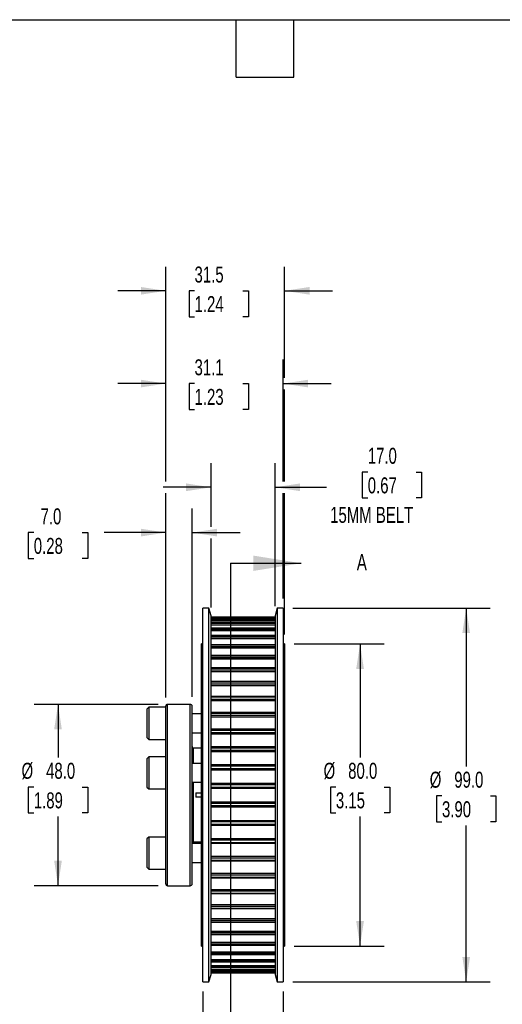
# Model space of a CAD drawing. Header units: millimetres. Extents: x 13 to 546, y 13 to 419.
# Tile 3 of 5: x 214 to 342, y 158 to 419. Entities that reach past the tile are written whole.
import ezdxf

# ---------------------------------------------------------------- set-up
doc = ezdxf.new("R2010")
doc.units = ezdxf.units.MM
doc.header["$LTSCALE"] = 2
doc.layers.add('DIMENSIONS', color=140, linetype='Continuous', lineweight=25)
doc.layers.add('TEXT', color=140, linetype='Continuous', lineweight=25)
doc.styles.add('SLDTEXTSTYLE0', font='TXT', dxfattribs={"width": 0.7})
doc.dimstyles.new('SLDDIMSTYLE3', dxfattribs={"dimtxt": 4.316016, "dimasz": 6.604, "dimexe": 0, "dimexo": 0.0625, "dimgap": 1.079004, "dimtad": 0, "dimtih": 1, "dimtoh": 1, "dimrnd": 1e-09, "dimzin": 4, "dimdsep": 46, "dimtxsty": 'SLDTEXTSTYLE0', "dimsah": 1, "dimcen": 0.09, "dimadec": 0, "dimazin": 1, "dimtfac": 1, "dimtmove": 0, "dimatfit": 0, "dimfxl": 0, "dimfrac": 2, "dimtolj": 1, "dimtzin": 12, "dimarcsym": 0})
doc.dimstyles.new('SLDDIMSTYLE4', dxfattribs={"dimtxt": 4.316016, "dimasz": 6.604, "dimexe": 0, "dimexo": 0.0625, "dimgap": 1.079004, "dimtad": 0, "dimtih": 1, "dimtoh": 1, "dimrnd": 1e-09, "dimzin": 12, "dimdsep": 46, "dimtxsty": 'SLDTEXTSTYLE0', "dimsah": 1, "dimcen": 0.09, "dimadec": 0, "dimazin": 3, "dimtfac": 1, "dimtmove": 0, "dimatfit": 0, "dimfxl": 0, "dimfrac": 2, "dimtolj": 1, "dimtzin": 12, "dimarcsym": 0})
doc.dimstyles.new('SLDDIMSTYLE5', dxfattribs={"dimtxt": 4.316016, "dimasz": 6.604, "dimexe": 0, "dimexo": 0.0625, "dimgap": 1.079004, "dimtad": 0, "dimtih": 1, "dimtoh": 1, "dimrnd": 1e-09, "dimzin": 4, "dimdsep": 46, "dimtxsty": 'SLDTEXTSTYLE0', "dimsah": 1, "dimcen": 0.09, "dimadec": 0, "dimazin": 1, "dimtfac": 1, "dimtofl": 0, "dimtmove": 0, "dimatfit": 3, "dimfxl": 0, "dimfrac": 2, "dimtolj": 1, "dimtzin": 12, "dimarcsym": 0})
doc.dimstyles.new('SLDDIMSTYLE6', dxfattribs={"dimtxt": 4.316016, "dimasz": 6.604, "dimexe": 0, "dimexo": 0.0625, "dimgap": 1.079004, "dimtad": 0, "dimtih": 1, "dimtoh": 1, "dimrnd": 1e-09, "dimzin": 12, "dimdsep": 46, "dimtxsty": 'SLDTEXTSTYLE0', "dimsah": 1, "dimcen": 0.09, "dimadec": 0, "dimazin": 3, "dimtfac": 1, "dimtofl": 0, "dimtmove": 0, "dimatfit": 3, "dimfxl": 0, "dimfrac": 2, "dimtolj": 1, "dimtzin": 12, "dimarcsym": 0})

# ---------------------------------------------------------------- blocks, each defined once
blk = doc.blocks.new('_D_4')
at = {"layer": 'DIMENSIONS'}
for p, q in [((265.09, 284.79), (265.09, 301.62)), ((282.09, 263.81), (282.09, 301.62)), ((306.63, 299.31), (305.18, 299.31)), ((305.18, 299.31), (305.18, 292.45)), ((319.45, 299.31), (320.9, 299.31)), ((320.9, 299.31), (320.9, 292.45)), ((265.09, 295.27), (252.39, 295.27)), ((282.09, 295.27), (295.7, 295.27)), ((305.18, 292.45), (306.63, 292.45)), ((320.9, 292.45), (319.45, 292.45)), ((265.09, 263.44), (265.09, 281.75))]:
    blk.add_line(p, q, dxfattribs=at)
for points in [[(265.09, 295.27), (258.49, 296.29), (258.49, 294.25)], [(282.09, 295.27), (288.69, 294.25), (288.69, 296.29)]]:
    blk.add_solid(points, dxfattribs=at)
at = {"layer": 'DIMENSIONS', "char_height": 4.233, "attachment_point": 1, "style": 'SLDTEXTSTYLE0'}
for s, insert in [('17.0', (306.63, 305.73)), ('0.67', (306.63, 297.9)), ('15MM BELT', (296.67, 290.08))]:
    blk.add_mtext(s, dxfattribs=dict(at, insert=insert))
blk = doc.blocks.new('_D_5')
at = {"layer": 'DIMENSIONS'}
for p, q in [((253.09, 239.81), (253.09, 289.62)), ((260.09, 239.81), (260.09, 289.62)), ((218.12, 283.27), (216.67, 283.27)), ((216.67, 283.27), (216.67, 276.41)), ((230.95, 283.27), (232.4, 283.27)), ((232.4, 283.27), (232.4, 276.41)), ((253.09, 283.27), (236.8, 283.27)), ((260.09, 283.27), (272.79, 283.27)), ((216.67, 276.41), (218.12, 276.41)), ((232.4, 276.41), (230.95, 276.41))]:
    blk.add_line(p, q, dxfattribs=at)
for points in [[(253.09, 283.27), (246.49, 284.29), (246.49, 282.25)], [(260.09, 283.27), (266.69, 282.25), (266.69, 284.29)]]:
    blk.add_solid(points, dxfattribs=at)
at = {"layer": 'DIMENSIONS', "char_height": 4.233, "attachment_point": 1, "style": 'SLDTEXTSTYLE0'}
for s, insert in [('7.0', (219.92, 289.69)), ('0.28', (218.12, 281.87))]:
    blk.add_mtext(s, dxfattribs=dict(at, insert=insert))
blk = doc.blocks.new('_D_6')
at = {"layer": 'DIMENSIONS'}
for p, q in [((253.09, 296.79), (253.09, 329.09)), ((284.23, 296.79), (284.23, 329.09)), ((253.09, 322.74), (240.39, 322.74)), ((260.72, 322.74), (259.27, 322.74)), ((259.27, 322.74), (259.27, 315.88)), ((273.54, 322.74), (274.99, 322.74)), ((274.99, 322.74), (274.99, 315.88)), ((284.23, 322.74), (296.93, 322.74)), ((259.27, 315.88), (260.72, 315.88)), ((274.99, 315.88), (273.54, 315.88)), ((253.09, 239.81), (253.09, 293.75)), ((284.23, 265.81), (284.23, 293.75))]:
    blk.add_line(p, q, dxfattribs=at)
for points in [[(253.09, 322.74), (246.49, 323.75), (246.49, 321.72)], [(284.23, 322.74), (290.83, 321.72), (290.83, 323.75)]]:
    blk.add_solid(points, dxfattribs=at)
at = {"layer": 'DIMENSIONS', "char_height": 4.233, "attachment_point": 1, "style": 'SLDTEXTSTYLE0'}
for s, insert in [('31.1', (260.72, 329.16)), ('1.23', (260.72, 321.33))]:
    blk.add_mtext(s, dxfattribs=dict(at, insert=insert))
blk = doc.blocks.new('_D_7')
at = {"layer": 'DIMENSIONS'}
for p, q in [((253.09, 296.79), (253.09, 353.65)), ((284.59, 324.26), (284.59, 353.65)), ((253.09, 347.3), (240.39, 347.3)), ((260.72, 347.3), (259.27, 347.3)), ((259.27, 347.3), (259.27, 340.44)), ((273.54, 347.3), (274.99, 347.3)), ((274.99, 347.3), (274.99, 340.44)), ((284.59, 347.3), (297.29, 347.3)), ((259.27, 340.44), (260.72, 340.44)), ((274.99, 340.44), (273.54, 340.44)), ((284.59, 296.79), (284.59, 321.21)), ((253.09, 239.56), (253.09, 293.75)), ((284.59, 256.31), (284.59, 293.75))]:
    blk.add_line(p, q, dxfattribs=at)
for points in [[(253.09, 347.3), (246.49, 348.32), (246.49, 346.29)], [(284.59, 347.3), (291.19, 346.29), (291.19, 348.32)]]:
    blk.add_solid(points, dxfattribs=at)
at = {"layer": 'DIMENSIONS', "char_height": 4.233, "attachment_point": 1, "style": 'SLDTEXTSTYLE0'}
for s, insert in [('31.5', (260.72, 353.73)), ('1.24', (260.72, 345.9))]:
    blk.add_mtext(s, dxfattribs=dict(at, insert=insert))
blk = doc.blocks.new('_D_8')
at = {"layer": 'DIMENSIONS'}
for p, q in [((287.13, 253.77), (310.94, 253.77)), ((304.59, 253.77), (304.59, 223.71)), ((298.18, 215.89), (296.73, 215.89)), ((296.73, 215.89), (296.73, 209.03)), ((311, 215.89), (312.45, 215.89)), ((312.45, 215.89), (312.45, 209.03)), ((296.73, 209.03), (298.18, 209.03)), ((312.45, 209.03), (311, 209.03)), ((304.59, 173.77), (304.59, 208.06)), ((287.13, 173.77), (310.94, 173.77))]:
    blk.add_line(p, q, dxfattribs=at)
for points in [[(304.59, 253.77), (303.57, 247.17), (305.61, 247.17)], [(304.59, 173.77), (305.61, 180.37), (303.57, 180.37)]]:
    blk.add_solid(points, dxfattribs=at)
at = {"layer": 'DIMENSIONS', "char_height": 4.233, "attachment_point": 1, "style": 'SLDTEXTSTYLE0'}
for s, insert in [('%%c', (294.92, 222.31)), ('80.0', (301.44, 222.31)), ('3.15', (298.18, 214.48))]:
    blk.add_mtext(s, dxfattribs=dict(at, insert=insert))
blk = doc.blocks.new('_D_9')
at = {"layer": 'DIMENSIONS'}
for p, q in [((286.77, 263.27), (339.07, 263.27)), ((332.72, 263.27), (332.72, 221.35)), ((326.3, 213.52), (324.85, 213.52)), ((324.85, 213.52), (324.85, 206.66)), ((339.13, 213.52), (340.58, 213.52)), ((340.58, 213.52), (340.58, 206.66)), ((324.85, 206.66), (326.3, 206.66)), ((340.58, 206.66), (339.13, 206.66)), ((332.72, 164.27), (332.72, 205.7)), ((286.77, 164.27), (339.07, 164.27))]:
    blk.add_line(p, q, dxfattribs=at)
for points in [[(332.72, 263.27), (331.7, 256.67), (333.73, 256.67)], [(332.72, 164.27), (333.73, 170.87), (331.7, 170.87)]]:
    blk.add_solid(points, dxfattribs=at)
at = {"layer": 'DIMENSIONS', "char_height": 4.233, "attachment_point": 1, "style": 'SLDTEXTSTYLE0'}
for s, insert in [('%%c', (323.05, 219.95)), ('99.0', (329.56, 219.95)), ('3.90', (326.3, 212.12))]:
    blk.add_mtext(s, dxfattribs=dict(at, insert=insert))
blk = doc.blocks.new('_D_10')
at = {"layer": 'DIMENSIONS'}
for p, q in [((251.05, 237.77), (218.19, 237.77)), ((224.54, 237.77), (224.54, 223.71)), ((218.12, 215.89), (216.67, 215.89)), ((216.67, 215.89), (216.67, 209.03)), ((230.95, 215.89), (232.4, 215.89)), ((232.4, 215.89), (232.4, 209.03)), ((216.67, 209.03), (218.12, 209.03)), ((232.4, 209.03), (230.95, 209.03)), ((224.54, 189.77), (224.54, 208.06)), ((251.05, 189.77), (218.19, 189.77))]:
    blk.add_line(p, q, dxfattribs=at)
for points in [[(224.54, 237.77), (223.52, 231.17), (225.55, 231.17)], [(224.54, 189.77), (225.55, 196.37), (223.52, 196.37)]]:
    blk.add_solid(points, dxfattribs=at)
at = {"layer": 'DIMENSIONS', "char_height": 4.233, "attachment_point": 1, "style": 'SLDTEXTSTYLE0'}
for s, insert in [('%%c', (214.87, 222.31)), ('48.0', (221.38, 222.31)), ('1.89', (218.12, 214.48))]:
    blk.add_mtext(s, dxfattribs=dict(at, insert=insert))
blk = doc.blocks.new('_D_11')
at = {"layer": 'DIMENSIONS'}
for p, q in [((262.95, 161.73), (262.95, 125.92)), ((284.23, 161.73), (284.23, 125.92)), ((230.09, 132.27), (228.64, 132.27)), ((228.64, 132.27), (228.64, 125.41)), ((242.92, 132.27), (244.37, 132.27)), ((244.37, 132.27), (244.37, 125.41)), ((262.95, 132.27), (248.76, 132.27)), ((284.23, 132.27), (262.95, 132.27)), ((228.64, 125.41), (230.09, 125.41)), ((244.37, 125.41), (242.92, 125.41))]:
    blk.add_line(p, q, dxfattribs=at)
for points in [[(262.95, 132.27), (269.56, 131.25), (269.56, 133.29)], [(284.23, 132.27), (277.62, 133.29), (277.62, 131.25)]]:
    blk.add_solid(points, dxfattribs=at)
at = {"layer": 'DIMENSIONS', "char_height": 4.233, "attachment_point": 1, "style": 'SLDTEXTSTYLE0'}
for s, insert in [('21.3', (230.09, 138.69)), ('0.84', (230.09, 130.87))]:
    blk.add_mtext(s, dxfattribs=dict(at, insert=insert))

msp = doc.modelspace()

# ---------------------------------------------------------------- linework, layer by layer
for p, q in [((264.554, 263.27), (262.954, 263.27)), ((262.954, 213.77), (262.954, 263.27)), ((265.09, 261.27), (264.554, 263.27)), ((264.554, 213.77), (264.554, 263.27)), ((265.09, 213.77), (265.09, 261.27)), ((282.09, 260.897), (265.09, 260.897)), ((265.09, 260.897), (282.09, 260.897)), ((265.09, 260.861), (282.09, 260.861)), ((282.626, 263.27), (282.09, 261.27)), ((282.09, 261.27), (282.09, 166.27)), ((284.226, 263.27), (282.626, 263.27)), ((282.626, 263.27), (282.626, 164.27)), ((284.226, 263.27), (284.226, 164.27)), ((265.09, 260.551), (282.09, 260.551)), ((282.09, 260.42), (265.09, 260.42)), ((265.09, 260.416), (282.09, 260.416)), ((265.09, 260.31), (282.09, 260.31)), ((265.09, 259.972), (282.09, 259.972)), ((282.09, 259.434), (265.09, 259.434)), ((265.09, 259.425), (282.09, 259.425)), ((265.09, 259.248), (282.09, 259.248)), ((265.09, 258.886), (282.09, 258.886)), ((282.09, 257.952), (265.09, 257.952)), ((265.09, 257.933), (282.09, 257.933)), ((265.09, 257.688), (282.09, 257.688)), ((265.09, 257.306), (282.09, 257.306)), ((282.09, 255.989), (265.09, 255.989)), ((265.09, 255.957), (282.09, 255.957)), ((265.09, 255.647), (282.09, 255.647)), ((262.954, 253.77), (262.59, 253.77)), ((262.59, 213.77), (262.59, 253.77)), ((265.09, 255.25), (282.09, 255.25)), ((282.09, 253.566), (265.09, 253.566)), ((265.09, 253.519), (282.09, 253.519)), ((265.09, 253.148), (282.09, 253.148)), ((284.59, 253.77), (284.226, 253.77)), ((284.59, 253.77), (284.59, 173.77)), ((265.09, 252.738), (282.09, 252.738)), ((282.09, 250.711), (265.09, 250.711)), ((265.09, 250.646), (282.09, 250.646)), ((265.09, 250.216), (282.09, 250.216)), ((265.09, 249.8), (282.09, 249.8)), ((282.09, 247.454), (265.09, 247.454)), ((265.09, 247.368), (282.09, 247.368)), ((265.09, 246.886), (282.09, 246.886)), ((265.09, 246.467), (282.09, 246.467)), ((282.09, 243.832), (265.09, 243.832)), ((265.09, 243.722), (282.09, 243.722)), ((265.09, 243.192), (282.09, 243.192)), ((265.09, 242.776), (282.09, 242.776)), ((259.59, 237.77), (253.59, 237.77)), ((253.59, 213.77), (253.59, 237.77)), ((259.59, 213.77), (259.59, 237.77)), ((282.09, 239.883), (265.09, 239.883)), ((265.09, 239.749), (282.09, 239.749)), ((265.09, 239.177), (282.09, 239.177)), ((265.09, 238.766), (282.09, 238.766)), ((248.59, 237.02), (248.09, 236.52)), ((248.09, 236.52), (248.09, 229.02)), ((253.09, 237.02), (248.59, 237.02)), ((248.59, 237.02), (248.59, 228.52)), ((253.09, 213.77), (253.09, 237.27)), ((260.09, 213.77), (260.09, 237.27)), ((262.59, 235.27), (260.09, 235.27)), ((282.09, 235.652), (265.09, 235.652)), ((265.09, 235.49), (282.09, 235.49)), ((265.09, 234.883), (282.09, 234.883)), ((265.09, 234.484), (282.09, 234.484)), ((260.09, 230.27), (262.59, 230.27)), ((282.09, 231.184), (265.09, 231.184)), ((265.09, 230.994), (282.09, 230.994)), ((265.09, 230.357), (282.09, 230.357)), ((265.09, 229.974), (282.09, 229.974)), ((248.09, 229.02), (248.59, 228.52)), ((248.59, 228.52), (253.09, 228.52)), ((261.09, 226.183), (260.49, 226.183)), ((260.49, 222.141), (260.49, 226.183)), ((261.09, 226.183), (261.09, 226.168)), ((262.59, 226.168), (261.09, 226.168)), ((282.09, 226.529), (265.09, 226.529)), ((265.09, 226.309), (282.09, 226.309)), ((265.09, 225.65), (282.09, 225.65)), ((265.09, 225.286), (282.09, 225.286)), ((248.59, 223.891), (248.09, 223.391)), ((248.09, 223.391), (248.09, 215.891)), ((253.09, 223.891), (248.59, 223.891)), ((248.59, 223.891), (248.59, 215.391)), ((262.59, 222.141), (260.09, 222.141)), ((282.09, 221.737), (265.09, 221.737)), ((265.09, 221.486), (282.09, 221.486)), ((265.09, 220.813), (282.09, 220.813)), ((265.09, 220.473), (282.09, 220.473)), ((260.09, 217.141), (262.59, 217.141)), ((260.49, 213.77), (260.49, 217.141)), ((282.09, 216.862), (265.09, 216.862)), ((265.09, 216.579), (282.09, 216.579)), ((248.09, 215.891), (248.59, 215.391)), ((248.59, 215.391), (253.09, 215.391)), ((261.09, 214.37), (262.59, 214.37)), ((261.09, 214.37), (261.09, 213.17)), ((265.09, 215.898), (282.09, 215.898)), ((265.09, 215.586), (282.09, 215.586)), ((253.09, 190.27), (253.09, 213.77)), ((253.59, 189.77), (253.59, 213.77)), ((259.59, 189.77), (259.59, 213.77)), ((260.09, 190.27), (260.09, 213.77)), ((260.49, 201.358), (260.49, 213.77)), ((262.59, 213.17), (261.09, 213.17)), ((262.59, 173.77), (262.59, 213.77)), ((262.954, 164.27), (262.954, 213.77)), ((264.554, 164.27), (264.554, 213.77)), ((265.09, 166.27), (265.09, 213.77)), ((265.09, 211.954), (282.09, 211.954)), ((265.09, 211.642), (282.09, 211.642)), ((265.09, 210.961), (282.09, 210.961)), ((265.09, 210.679), (282.09, 210.679)), ((265.09, 207.067), (282.09, 207.067)), ((265.09, 206.727), (282.09, 206.727)), ((265.09, 206.054), (282.09, 206.054)), ((265.09, 205.803), (282.09, 205.803)), ((248.59, 202.649), (248.09, 202.149)), ((248.09, 202.149), (248.09, 200.603)), ((253.09, 202.649), (248.59, 202.649)), ((248.59, 202.649), (248.59, 200.897)), ((248.59, 200.897), (248.59, 194.149)), ((262.59, 200.899), (260.09, 200.899)), ((260.49, 201.358), (261.09, 201.358)), ((261.09, 201.372), (262.59, 201.372)), ((261.09, 201.372), (261.09, 201.358)), ((265.09, 202.254), (282.09, 202.254)), ((265.09, 201.89), (282.09, 201.89)), ((265.09, 201.231), (282.09, 201.231)), ((265.09, 201.011), (282.09, 201.011)), ((248.09, 200.603), (248.09, 194.649)), ((260.09, 195.899), (262.59, 195.899)), ((265.09, 197.566), (282.09, 197.566)), ((265.09, 197.183), (282.09, 197.183)), ((265.09, 196.546), (282.09, 196.546)), ((265.09, 196.356), (282.09, 196.356)), ((248.09, 194.649), (248.59, 194.149)), ((248.59, 194.149), (253.09, 194.149)), ((265.09, 193.057), (282.09, 193.057)), ((265.09, 192.657), (282.09, 192.657)), ((265.09, 192.05), (282.09, 192.05)), ((265.09, 191.888), (282.09, 191.888)), ((253.59, 189.77), (259.59, 189.77)), ((265.09, 188.774), (282.09, 188.774)), ((265.09, 188.363), (282.09, 188.363)), ((265.09, 187.791), (282.09, 187.791)), ((265.09, 187.657), (282.09, 187.657)), ((265.09, 184.765), (282.09, 184.765)), ((265.09, 184.348), (282.09, 184.348)), ((265.09, 183.818), (282.09, 183.818)), ((265.09, 183.708), (282.09, 183.708)), ((265.09, 181.073), (282.09, 181.073)), ((265.09, 180.654), (282.09, 180.654)), ((265.09, 180.172), (282.09, 180.172)), ((265.09, 180.086), (282.09, 180.086)), ((265.09, 177.74), (282.09, 177.74)), ((265.09, 177.324), (282.09, 177.324)), ((265.09, 176.895), (282.09, 176.895)), ((265.09, 176.829), (282.09, 176.829)), ((265.09, 174.802), (282.09, 174.802)), ((262.59, 173.77), (262.954, 173.77)), ((265.09, 174.393), (282.09, 174.393)), ((265.09, 174.021), (282.09, 174.021)), ((265.09, 173.974), (282.09, 173.974)), ((265.09, 172.291), (282.09, 172.291)), ((284.226, 173.77), (284.59, 173.77)), ((265.09, 171.893), (282.09, 171.893)), ((265.09, 171.583), (282.09, 171.583)), ((265.09, 171.551), (282.09, 171.551)), ((265.09, 170.234), (282.09, 170.234)), ((265.09, 169.852), (282.09, 169.852)), ((265.09, 169.607), (282.09, 169.607)), ((265.09, 169.588), (282.09, 169.588)), ((265.09, 168.654), (282.09, 168.654)), ((265.09, 168.292), (282.09, 168.292)), ((265.09, 168.115), (282.09, 168.115)), ((265.09, 168.106), (282.09, 168.106)), ((265.09, 167.568), (282.09, 167.568)), ((265.09, 167.23), (282.09, 167.23)), ((265.09, 167.124), (282.09, 167.124)), ((265.09, 167.12), (282.09, 167.12)), ((265.09, 166.989), (282.09, 166.989)), ((264.554, 164.27), (265.09, 166.27)), ((265.09, 166.679), (282.09, 166.679)), ((265.09, 166.643), (282.09, 166.643)), ((265.09, 166.643), (282.09, 166.643)), ((282.09, 166.27), (282.626, 164.27)), ((262.954, 164.27), (264.554, 164.27)), ((282.626, 164.27), (284.226, 164.27))]:
    msp.add_line(p, q)
for centre, radius, start, end in [((253.59, 237.27), 0.5, 90, 180), ((259.59, 237.27), 0.5, 0, 90), ((260.49, 226.583), 0.4, 180, 270), ((260.49, 200.958), 0.4, 90, 180), ((253.59, 190.27), 0.5, 180, 270), ((259.59, 190.27), 0.5, 270, 0)]:
    msp.add_arc(centre, radius, start, end)
at = {"layer": 'TEXT'}
for p, q in [((12.7, 419.1), (546.1, 419.1)), ((271.78, 403.86), (271.78, 419.1)), ((287.02, 403.86), (287.02, 419.1)), ((271.78, 403.86), (287.02, 403.86)), ((270.271, 275.15), (270.271, 152.39))]:
    msp.add_line(p, q, dxfattribs=at)
at = {"layer": 'TEXT', "linetype": 'Continuous'}
msp.add_line((270.271, 275.15), (289, 275.15), dxfattribs=at)
at = {"layer": 'TEXT'}
msp.add_solid([(289, 275.15), (276.3, 277.182), (276.3, 273.118)], dxfattribs=at)

# ---------------------------------------------------------------- texts
at = {"layer": 'TEXT', "insert": (303.714, 277.565), "char_height": 4.316, "attachment_point": 1, "style": 'SLDTEXTSTYLE0'}
msp.add_mtext('A', dxfattribs=at)

# ---------------------------------------------------------------- dimensions: what is measured, and where the dimension line sits
at = {"layer": 'DIMENSIONS'}
for base, p1, p2, dimstyle, picture, middle in [((253.09, 347.304), (284.59, 253.77), (253.09, 237.02), 'SLDDIMSTYLE4', '_D_7', (267.128, 347.304)), ((253.09, 322.736), (284.226, 263.27), (253.09, 237.27), 'SLDDIMSTYLE4', '_D_6', (267.128, 322.736)), ((253.09, 283.27), (260.09, 237.27), (253.09, 237.27), 'SLDDIMSTYLE3', '_D_5', (224.537, 283.27)), ((262.954, 132.27), (284.226, 164.27), (262.954, 164.27), 'SLDDIMSTYLE6', '_D_11', (236.503, 132.27))]:
    dim = msp.add_linear_dim(base=base, p1=p1, p2=p2, dimstyle=dimstyle, dxfattribs=at)
    dim.commit()
    dim.dimension.update_dxf_attribs({"geometry": picture, "text_midpoint": middle, "dimtype": 160})
dim = msp.add_linear_dim(base=(282.09, 295.27), p1=(265.09, 260.897), p2=(282.09, 261.27), text='<>\\P15MM BELT', dimstyle='SLDDIMSTYLE3', dxfattribs=at)
dim.commit()
dim.dimension.update_dxf_attribs({"geometry": '_D_4', "text_midpoint": (313.038, 295.27), "dimtype": 160})
for base, p1, p2, picture, middle in [((332.717, 164.27), (284.226, 263.27), (284.226, 164.27), '_D_9', (332.717, 213.523)), ((304.59, 173.77), (284.59, 253.77), (284.59, 173.77), '_D_8', (304.59, 215.886)), ((224.537, 189.77), (253.59, 237.77), (253.59, 189.77), '_D_10', (224.537, 215.886))]:
    dim = msp.add_linear_dim(base=base, p1=p1, p2=p2, angle=90, text='%%c<>', dimstyle='SLDDIMSTYLE5', dxfattribs=at)
    dim.commit()
    dim.dimension.update_dxf_attribs({"geometry": picture, "text_midpoint": middle, "dimtype": 160})

doc.saveas('drawing.dxf')
